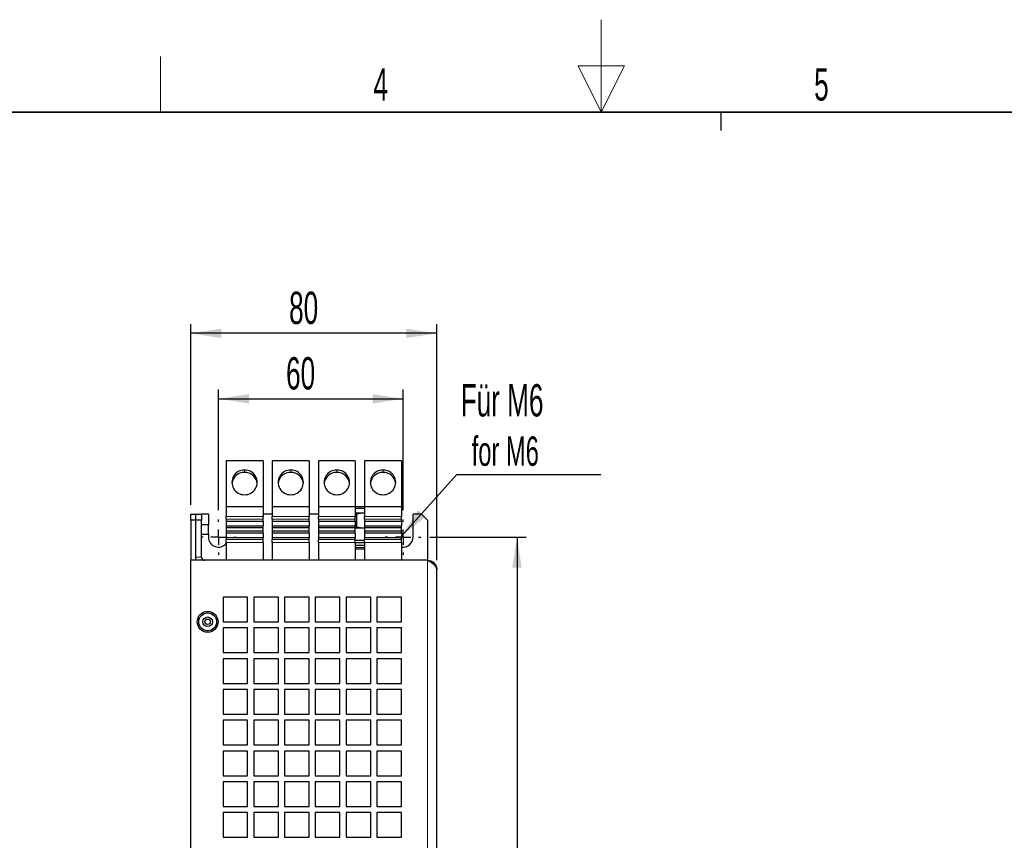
# Model space of a CAD drawing. Header units: millimetres. Extents: x 5 to 418, y 2 to 292.
# Tile 5 of 11: x 154 to 261, y 204 to 292. Entities that reach past the tile are written whole.
import ezdxf

# ---------------------------------------------------------------- set-up
doc = ezdxf.new("R2010")
doc.units = ezdxf.units.MM
doc.layers.add('SLD-0', color=7, linetype='Continuous')
doc.styles.add('SLDTEXTSTYLE0', font='TXT', dxfattribs={"width": 0.605})
doc.dimstyles.new('SLDDIMSTYLE0', dxfattribs={"dimtxt": 3.5, "dimasz": 3.302, "dimexe": 0, "dimexo": 0.0625, "dimgap": 0.875, "dimtad": 1, "dimlfac": 3, "dimrnd": 1e-09, "dimzin": 12, "dimdsep": 46, "dimtxsty": 'SLDTEXTSTYLE0', "dimsah": 1, "dimcen": 0.09, "dimadec": 0, "dimazin": 3, "dimtfac": 1, "dimtofl": 0, "dimtmove": 0, "dimatfit": 3, "dimfxl": 1, "dimfrac": 2, "dimtolj": 1, "dimtzin": 12, "dimarcsym": 0})
doc.dimstyles.new('SLDDIMSTYLE3', dxfattribs={"dimtxt": 0.18, "dimasz": 3.302, "dimexe": 0, "dimexo": 0.0625, "dimgap": 0, "dimtad": 0, "dimtih": 1, "dimtoh": 1, "dimdec": 0, "dimrnd": 1e-09, "dimzin": 0, "dimdsep": 46, "dimtxsty": 'Standard', "dimsah": 1, "dimcen": 0.09, "dimadec": 0, "dimazin": 0, "dimtfac": 3.302, "dimtdec": 0, "dimtofl": 0, "dimtmove": 0, "dimatfit": 3, "dimfxl": 1, "dimfrac": 2, "dimtolj": 1, "dimtzin": 0, "dimarcsym": 0})

# ---------------------------------------------------------------- blocks, each defined once
blk = doc.blocks.new('_D_5')
at = {"layer": 'SLD-0', "color": 7}
for p, q in [((175.52, 239.37), (175.52, 252.44)), ((195.52, 239.37), (195.52, 252.44)), ((175.52, 251.44), (195.52, 251.44))]:
    blk.add_line(p, q, dxfattribs=at)
for points in [[(175.52, 251.44), (178.82, 250.93), (178.82, 251.94)], [(195.52, 251.44), (192.22, 251.94), (192.22, 250.93)]]:
    blk.add_solid(points, dxfattribs=at)
at = {"layer": 'SLD-0', "color": 7, "insert": (182.85, 255.95), "char_height": 3.5, "attachment_point": 1, "style": 'SLDTEXTSTYLE0'}
blk.add_mtext('60', dxfattribs=at)
blk = doc.blocks.new('_D_6')
at = {"layer": 'SLD-0', "color": 7}
for p, q in [((172.52, 239.95), (172.52, 259.53)), ((199.19, 233.95), (199.19, 259.53)), ((199.19, 258.53), (172.52, 258.53))]:
    blk.add_line(p, q, dxfattribs=at)
for points in [[(172.52, 258.53), (175.82, 258.02), (175.82, 259.03)], [(199.19, 258.53), (195.88, 259.03), (195.88, 258.02)]]:
    blk.add_solid(points, dxfattribs=at)
at = {"layer": 'SLD-0', "color": 7, "insert": (183.18, 263.04), "char_height": 3.5, "attachment_point": 1, "style": 'SLDTEXTSTYLE0'}
blk.add_mtext('80', dxfattribs=at)
blk = doc.blocks.new('_D_7')
at = {"layer": 'SLD-0', "color": 7}
for p, q in [((198.44, 236.45), (208.87, 236.45)), ((207.87, 236.45), (207.87, 124.78)), ((198.44, 124.78), (208.87, 124.78))]:
    blk.add_line(p, q, dxfattribs=at)
for points in [[(207.87, 236.45), (207.36, 233.15), (208.38, 233.15)], [(207.87, 124.78), (208.38, 128.09), (207.36, 128.09)]]:
    blk.add_solid(points, dxfattribs=at)
at = {"layer": 'SLD-0', "color": 7, "insert": (203.36, 176.61), "char_height": 3.5, "attachment_point": 1, "rotation": 90, "style": 'SLDTEXTSTYLE0'}
blk.add_mtext('335', dxfattribs=at)
blk = doc.blocks.new('SW_NOTE_0_2')
at = {"layer": 'SLD-0', "color": 0}
blk.add_line((15.64, 0), (0, 0), dxfattribs=at)
at = {"layer": 'SLD-0', "color": 0, "attachment_point": 1, "style": 'SLDTEXTSTYLE0'}
for s, insert, char_height in [('Für M6', (0.47, 9.84), 3.5), ('for M6', (1.66, 4.17), 3.175)]:
    blk.add_mtext(s, dxfattribs=dict(at, insert=insert, char_height=char_height))
blk = doc.blocks.new('SW_CENTERMARKSYMBOL_4')
at = {"layer": 'SLD-0', "color": 0}
for p, q in [((0, 1.67), (0, 1.92)), ((-1.67, 0), (-1.92, 0)), ((0, 0), (-0.83, 0)), ((0, 0), (0, 0.83)), ((0, 0), (0, -0.83)), ((0, 0), (0.83, 0)), ((1.67, 0), (1.92, 0)), ((0, -1.67), (0, -1.92))]:
    blk.add_line(p, q, dxfattribs=at)
blk = doc.blocks.new('SW_CENTERMARKSYMBOL_5')
at = {"layer": 'SLD-0', "color": 0}
for p, q in [((0, 1.67), (0, 1.92)), ((-1.67, 0), (-1.92, 0)), ((0, 0), (-0.83, 0)), ((0, 0), (0, 0.83)), ((0, 0), (0, -0.83)), ((0, 0), (0.83, 0)), ((1.67, 0), (1.92, 0)), ((0, -1.67), (0, -1.92))]:
    blk.add_line(p, q, dxfattribs=at)

msp = doc.modelspace()

# ---------------------------------------------------------------- linework, layer by layer
at = {"color": 7, "linetype": 'Continuous', "lineweight": 25}
for p, q in [((176.3525, 244.7177), (176.3525, 239.781)), ((180.3525, 244.7177), (176.3525, 244.7177)), ((180.3525, 244.7177), (180.3525, 239.781)), ((181.3525, 244.7177), (181.3525, 239.781)), ((185.3525, 244.7177), (181.3525, 244.7177)), ((185.3525, 244.7177), (185.3525, 239.781)), ((186.3525, 244.7177), (186.3525, 239.781)), ((190.3525, 244.7177), (186.3525, 244.7177)), ((190.3525, 244.7177), (190.3525, 239.781)), ((191.3525, 244.7177), (191.3525, 239.781)), ((195.3525, 244.7177), (191.3525, 244.7177)), ((195.3525, 244.7177), (195.3525, 239.781)), ((176.3525, 239.781), (180.3525, 239.781)), ((176.3525, 239.781), (176.3525, 238.6885)), ((180.3525, 239.781), (180.3525, 238.6885)), ((181.3525, 239.781), (185.3525, 239.781)), ((181.3525, 239.781), (181.3525, 238.6885)), ((185.3525, 239.781), (185.3525, 238.6885)), ((186.3525, 239.781), (190.3525, 239.781)), ((186.3525, 239.781), (186.3525, 238.6885)), ((190.3525, 239.7843), (191.3147, 239.7843)), ((190.3525, 239.781), (190.3525, 238.6885)), ((190.3525, 239.5798), (191.3525, 239.5798)), ((190.3525, 239.0777), (191.3525, 239.0777)), ((191.3525, 239.7465), (191.3147, 239.7843)), ((191.3525, 239.781), (195.3525, 239.781)), ((191.3525, 239.781), (191.3525, 238.6885)), ((195.3525, 239.781), (195.3525, 238.6885)), ((172.5192, 238.951), (173.0192, 238.951)), ((172.5192, 238.2843), (172.5192, 238.951)), ((172.5192, 238.2843), (172.5192, 233.951)), ((173.0192, 238.2843), (172.5192, 238.2843)), ((173.0192, 238.951), (173.0192, 238.2843)), ((173.0192, 238.951), (173.6859, 238.951)), ((173.0192, 238.2843), (173.0192, 233.951)), ((173.6859, 238.2843), (173.0192, 238.2843)), ((173.6859, 238.951), (173.6859, 238.2843)), ((174.4359, 238.951), (173.6859, 238.951)), ((173.6859, 234.2843), (173.6859, 238.2843)), ((174.4359, 238.951), (174.4359, 237.776)), ((176.3525, 238.3833), (176.3525, 238.1975)), ((176.3525, 238.1927), (180.3525, 238.1927)), ((176.3525, 238.1927), (176.3525, 237.6843)), ((181.3525, 238.951), (180.3525, 238.951)), ((180.3525, 238.1975), (180.3525, 238.3833)), ((180.3525, 238.1927), (180.3525, 237.6843)), ((181.3525, 238.3833), (181.3525, 238.1975)), ((181.3525, 238.1927), (185.3525, 238.1927)), ((181.3525, 238.1927), (181.3525, 237.6843)), ((186.3525, 238.951), (185.3525, 238.951)), ((185.3525, 238.1975), (185.3525, 238.3833)), ((185.3525, 238.1927), (185.3525, 237.6843)), ((186.3525, 238.3833), (186.3525, 238.1975)), ((186.3525, 238.1927), (190.3525, 238.1927)), ((186.3525, 238.1927), (186.3525, 237.6843)), ((190.3525, 238.9607), (190.5192, 238.9288)), ((190.3525, 238.1975), (190.3525, 238.3833)), ((190.3525, 238.1927), (190.3525, 237.6843)), ((190.5192, 237.5599), (190.5192, 238.9288)), ((191.3525, 238.3833), (191.3525, 238.1975)), ((191.3525, 238.1927), (195.3525, 238.1927)), ((191.3525, 238.1927), (191.3525, 237.6843)), ((195.3525, 238.1975), (195.3525, 238.3833)), ((195.3525, 238.1927), (195.3525, 237.6843)), ((196.6025, 236.451), (196.6025, 238.951)), ((197.5192, 238.951), (196.6025, 238.951)), ((198.1859, 238.2843), (197.5192, 238.951)), ((198.1859, 238.2843), (198.1859, 233.951)), ((174.4488, 237.776), (173.6859, 237.776)), ((174.4488, 236.7927), (174.4488, 237.776)), ((176.3525, 237.6843), (180.3525, 237.6843)), ((176.3525, 237.4843), (180.3525, 237.4843)), ((176.3525, 237.4843), (176.3525, 237.0843)), ((180.3525, 237.0843), (176.3525, 237.0843)), ((180.3525, 236.8843), (176.3525, 236.8843)), ((176.3525, 236.8843), (176.3525, 236.376)), ((180.3525, 237.0843), (180.3525, 237.4843)), ((180.3525, 236.8843), (180.3525, 236.376)), ((181.3525, 237.6843), (185.3525, 237.6843)), ((181.3525, 237.4843), (185.3525, 237.4843)), ((181.3525, 237.4843), (181.3525, 237.0843)), ((185.3525, 237.0843), (181.3525, 237.0843)), ((185.3525, 236.8843), (181.3525, 236.8843)), ((181.3525, 236.8843), (181.3525, 236.376)), ((185.3525, 237.0843), (185.3525, 237.4843)), ((185.3525, 236.8843), (185.3525, 236.376)), ((186.3525, 237.6843), (190.3525, 237.6843)), ((186.3525, 237.4843), (190.3525, 237.4843)), ((186.3525, 237.4843), (186.3525, 237.0843)), ((190.3525, 237.0843), (186.3525, 237.0843)), ((190.3525, 236.8843), (186.3525, 236.8843)), ((186.3525, 236.8843), (186.3525, 236.376)), ((190.5192, 237.5599), (190.3525, 237.5301)), ((190.3525, 237.0843), (190.3525, 237.4843)), ((191.3525, 237.411), (190.3525, 237.411)), ((190.3525, 236.8843), (190.3525, 236.376)), ((190.5192, 237.5599), (191.3525, 237.411)), ((191.3525, 237.6843), (195.3525, 237.6843)), ((191.3525, 237.4843), (195.3525, 237.4843)), ((191.3525, 237.4843), (191.3525, 237.0843)), ((195.3525, 237.0843), (191.3525, 237.0843)), ((195.3525, 236.8843), (191.3525, 236.8843)), ((191.3525, 236.8843), (191.3525, 236.376)), ((195.3525, 237.0843), (195.3525, 237.4843)), ((195.3525, 236.8843), (195.3525, 236.376)), ((173.6859, 236.7927), (174.4488, 236.7927)), ((174.4359, 236.7927), (174.4359, 236.451)), ((180.3525, 236.376), (176.3525, 236.376)), ((176.3525, 236.3712), (176.3525, 236.1853)), ((176.3525, 235.8802), (176.3525, 233.951)), ((180.3525, 236.1853), (180.3525, 236.3712)), ((180.3525, 235.8802), (180.3525, 233.951)), ((185.3525, 236.376), (181.3525, 236.376)), ((181.3525, 236.3712), (181.3525, 236.1853)), ((181.3525, 235.8802), (181.3525, 233.951)), ((185.3525, 236.1853), (185.3525, 236.3712)), ((185.3525, 235.8802), (185.3525, 233.951)), ((190.3525, 236.376), (186.3525, 236.376)), ((186.3525, 236.3712), (186.3525, 236.1853)), ((186.3525, 235.8802), (186.3525, 233.951)), ((190.3525, 236.1853), (190.3525, 236.3712)), ((191.3525, 236.0777), (190.3525, 236.0777)), ((190.3525, 235.8802), (190.3525, 233.951)), ((191.3525, 235.8443), (190.3525, 235.8443)), ((195.3525, 236.376), (191.3525, 236.376)), ((191.3525, 236.3712), (191.3525, 236.1853)), ((191.3525, 235.8802), (191.3525, 233.951)), ((195.3525, 236.1853), (195.3525, 236.3712)), ((195.3525, 235.8802), (195.3525, 233.951)), ((190.3525, 235.5777), (191.3525, 235.5777)), ((191.3525, 235.311), (190.3525, 235.311)), ((172.5192, 127.2843), (172.5192, 233.951)), ((198.1859, 233.951), (172.5192, 233.951)), ((198.8525, 233.6177), (198.6767, 233.6177)), ((198.8525, 233.4822), (198.8525, 233.6177)), ((199.1859, 128.2843), (199.1859, 232.951)), ((178.6859, 229.951), (176.0192, 229.951)), ((176.0192, 229.951), (176.0192, 227.2843)), ((178.6859, 227.2843), (178.6859, 229.951)), ((182.0192, 229.951), (179.3525, 229.951)), ((179.3525, 229.951), (179.3525, 227.2843)), ((182.0192, 227.2843), (182.0192, 229.951)), ((185.3525, 229.951), (182.6859, 229.951)), ((182.6859, 229.951), (182.6859, 227.2843)), ((185.3525, 227.2843), (185.3525, 229.951)), ((188.6859, 229.951), (186.0192, 229.951)), ((186.0192, 229.951), (186.0192, 227.2843)), ((188.6859, 227.2843), (188.6859, 229.951)), ((192.0192, 229.951), (189.3525, 229.951)), ((189.3525, 229.951), (189.3525, 227.2843)), ((192.0192, 227.2843), (192.0192, 229.951)), ((195.3525, 229.951), (192.6859, 229.951)), ((192.6859, 229.951), (192.6859, 227.2843)), ((195.3525, 227.2843), (195.3525, 229.951)), ((176.0192, 227.2843), (178.6859, 227.2843)), ((179.3525, 227.2843), (182.0192, 227.2843)), ((182.6859, 227.2843), (185.3525, 227.2843)), ((186.0192, 227.2843), (188.6859, 227.2843)), ((189.3525, 227.2843), (192.0192, 227.2843)), ((192.6859, 227.2843), (195.3525, 227.2843)), ((178.6859, 226.6177), (176.0192, 226.6177)), ((176.0192, 226.6177), (176.0192, 223.951)), ((178.6859, 223.951), (178.6859, 226.6177)), ((182.0192, 226.6177), (179.3525, 226.6177)), ((179.3525, 226.6177), (179.3525, 223.951)), ((182.0192, 223.951), (182.0192, 226.6177)), ((185.3525, 226.6177), (182.6859, 226.6177)), ((182.6859, 226.6177), (182.6859, 223.951)), ((185.3525, 223.951), (185.3525, 226.6177)), ((188.6859, 226.6177), (186.0192, 226.6177)), ((186.0192, 226.6177), (186.0192, 223.951)), ((188.6859, 223.951), (188.6859, 226.6177)), ((192.0192, 226.6177), (189.3525, 226.6177)), ((189.3525, 226.6177), (189.3525, 223.951)), ((192.0192, 223.951), (192.0192, 226.6177)), ((195.3525, 226.6177), (192.6859, 226.6177)), ((192.6859, 226.6177), (192.6859, 223.951)), ((195.3525, 223.951), (195.3525, 226.6177)), ((176.0192, 223.951), (178.6859, 223.951)), ((178.6859, 223.2843), (176.0192, 223.2843)), ((176.0192, 223.2843), (176.0192, 220.6177)), ((178.6859, 220.6177), (178.6859, 223.2843)), ((179.3525, 223.951), (182.0192, 223.951)), ((182.0192, 223.2843), (179.3525, 223.2843)), ((179.3525, 223.2843), (179.3525, 220.6177)), ((182.0192, 220.6177), (182.0192, 223.2843)), ((182.6859, 223.951), (185.3525, 223.951)), ((185.3525, 223.2843), (182.6859, 223.2843)), ((182.6859, 223.2843), (182.6859, 220.6177)), ((185.3525, 220.6177), (185.3525, 223.2843)), ((186.0192, 223.951), (188.6859, 223.951)), ((188.6859, 223.2843), (186.0192, 223.2843)), ((186.0192, 223.2843), (186.0192, 220.6177)), ((188.6859, 220.6177), (188.6859, 223.2843)), ((189.3525, 223.951), (192.0192, 223.951)), ((192.0192, 223.2843), (189.3525, 223.2843)), ((189.3525, 223.2843), (189.3525, 220.6177)), ((192.0192, 220.6177), (192.0192, 223.2843)), ((192.6859, 223.951), (195.3525, 223.951)), ((195.3525, 223.2843), (192.6859, 223.2843)), ((192.6859, 223.2843), (192.6859, 220.6177)), ((195.3525, 220.6177), (195.3525, 223.2843)), ((176.0192, 220.6177), (178.6859, 220.6177)), ((178.6859, 219.951), (176.0192, 219.951)), ((176.0192, 219.951), (176.0192, 217.2843)), ((178.6859, 217.2843), (178.6859, 219.951)), ((179.3525, 220.6177), (182.0192, 220.6177)), ((182.0192, 219.951), (179.3525, 219.951)), ((179.3525, 219.951), (179.3525, 217.2843)), ((182.0192, 217.2843), (182.0192, 219.951)), ((182.6859, 220.6177), (185.3525, 220.6177)), ((185.3525, 219.951), (182.6859, 219.951)), ((182.6859, 219.951), (182.6859, 217.2843)), ((185.3525, 217.2843), (185.3525, 219.951)), ((186.0192, 220.6177), (188.6859, 220.6177)), ((188.6859, 219.951), (186.0192, 219.951)), ((186.0192, 219.951), (186.0192, 217.2843)), ((188.6859, 217.2843), (188.6859, 219.951)), ((189.3525, 220.6177), (192.0192, 220.6177)), ((192.0192, 219.951), (189.3525, 219.951)), ((189.3525, 219.951), (189.3525, 217.2843)), ((192.0192, 217.2843), (192.0192, 219.951)), ((192.6859, 220.6177), (195.3525, 220.6177)), ((195.3525, 219.951), (192.6859, 219.951)), ((192.6859, 219.951), (192.6859, 217.2843)), ((195.3525, 217.2843), (195.3525, 219.951)), ((176.0192, 217.2843), (178.6859, 217.2843)), ((178.6859, 216.6177), (176.0192, 216.6177)), ((176.0192, 216.6177), (176.0192, 213.951)), ((178.6859, 213.951), (178.6859, 216.6177)), ((179.3525, 217.2843), (182.0192, 217.2843)), ((182.0192, 216.6177), (179.3525, 216.6177)), ((179.3525, 216.6177), (179.3525, 213.951)), ((182.0192, 213.951), (182.0192, 216.6177)), ((182.6859, 217.2843), (185.3525, 217.2843)), ((185.3525, 216.6177), (182.6859, 216.6177)), ((182.6859, 216.6177), (182.6859, 213.951)), ((185.3525, 213.951), (185.3525, 216.6177)), ((186.0192, 217.2843), (188.6859, 217.2843)), ((188.6859, 216.6177), (186.0192, 216.6177)), ((186.0192, 216.6177), (186.0192, 213.951)), ((188.6859, 213.951), (188.6859, 216.6177)), ((189.3525, 217.2843), (192.0192, 217.2843)), ((192.0192, 216.6177), (189.3525, 216.6177)), ((189.3525, 216.6177), (189.3525, 213.951)), ((192.0192, 213.951), (192.0192, 216.6177)), ((192.6859, 217.2843), (195.3525, 217.2843)), ((195.3525, 216.6177), (192.6859, 216.6177)), ((192.6859, 216.6177), (192.6859, 213.951)), ((195.3525, 213.951), (195.3525, 216.6177)), ((176.0192, 213.951), (178.6859, 213.951)), ((179.3525, 213.951), (182.0192, 213.951)), ((182.6859, 213.951), (185.3525, 213.951)), ((186.0192, 213.951), (188.6859, 213.951)), ((189.3525, 213.951), (192.0192, 213.951)), ((192.6859, 213.951), (195.3525, 213.951)), ((178.6859, 213.2843), (176.0192, 213.2843)), ((176.0192, 213.2843), (176.0192, 210.6177)), ((178.6859, 210.6177), (178.6859, 213.2843)), ((182.0192, 213.2843), (179.3525, 213.2843)), ((179.3525, 213.2843), (179.3525, 210.6177)), ((182.0192, 210.6177), (182.0192, 213.2843)), ((185.3525, 213.2843), (182.6859, 213.2843)), ((182.6859, 213.2843), (182.6859, 210.6177)), ((185.3525, 210.6177), (185.3525, 213.2843)), ((188.6859, 213.2843), (186.0192, 213.2843)), ((186.0192, 213.2843), (186.0192, 210.6177)), ((188.6859, 210.6177), (188.6859, 213.2843)), ((192.0192, 213.2843), (189.3525, 213.2843)), ((189.3525, 213.2843), (189.3525, 210.6177)), ((192.0192, 210.6177), (192.0192, 213.2843)), ((195.3525, 213.2843), (192.6859, 213.2843)), ((192.6859, 213.2843), (192.6859, 210.6177)), ((195.3525, 210.6177), (195.3525, 213.2843)), ((176.0192, 210.6177), (178.6859, 210.6177)), ((179.3525, 210.6177), (182.0192, 210.6177)), ((182.6859, 210.6177), (185.3525, 210.6177)), ((186.0192, 210.6177), (188.6859, 210.6177)), ((189.3525, 210.6177), (192.0192, 210.6177)), ((192.6859, 210.6177), (195.3525, 210.6177)), ((178.6859, 209.951), (176.0192, 209.951)), ((176.0192, 209.951), (176.0192, 207.2843)), ((178.6859, 207.2843), (178.6859, 209.951)), ((182.0192, 209.951), (179.3525, 209.951)), ((179.3525, 209.951), (179.3525, 207.2843)), ((182.0192, 207.2843), (182.0192, 209.951)), ((185.3525, 209.951), (182.6859, 209.951)), ((182.6859, 209.951), (182.6859, 207.2843)), ((185.3525, 207.2843), (185.3525, 209.951)), ((188.6859, 209.951), (186.0192, 209.951)), ((186.0192, 209.951), (186.0192, 207.2843)), ((188.6859, 207.2843), (188.6859, 209.951)), ((192.0192, 209.951), (189.3525, 209.951)), ((189.3525, 209.951), (189.3525, 207.2843)), ((192.0192, 207.2843), (192.0192, 209.951)), ((195.3525, 209.951), (192.6859, 209.951)), ((192.6859, 209.951), (192.6859, 207.2843)), ((195.3525, 207.2843), (195.3525, 209.951)), ((176.0192, 207.2843), (178.6859, 207.2843)), ((179.3525, 207.2843), (182.0192, 207.2843)), ((182.6859, 207.2843), (185.3525, 207.2843)), ((186.0192, 207.2843), (188.6859, 207.2843)), ((189.3525, 207.2843), (192.0192, 207.2843)), ((192.6859, 207.2843), (195.3525, 207.2843)), ((178.6859, 206.6177), (176.0192, 206.6177)), ((176.0192, 206.6177), (176.0192, 203.951)), ((178.6859, 203.951), (178.6859, 206.6177)), ((182.0192, 206.6177), (179.3525, 206.6177)), ((179.3525, 206.6177), (179.3525, 203.951)), ((182.0192, 203.951), (182.0192, 206.6177)), ((185.3525, 206.6177), (182.6859, 206.6177)), ((182.6859, 206.6177), (182.6859, 203.951)), ((185.3525, 203.951), (185.3525, 206.6177)), ((188.6859, 206.6177), (186.0192, 206.6177)), ((186.0192, 206.6177), (186.0192, 203.951)), ((188.6859, 203.951), (188.6859, 206.6177)), ((192.0192, 206.6177), (189.3525, 206.6177)), ((189.3525, 206.6177), (189.3525, 203.951)), ((192.0192, 203.951), (192.0192, 206.6177)), ((195.3525, 206.6177), (192.6859, 206.6177)), ((192.6859, 206.6177), (192.6859, 203.951)), ((195.3525, 203.951), (195.3525, 206.6177)), ((176.0192, 203.951), (178.6859, 203.951)), ((179.3525, 203.951), (182.0192, 203.951)), ((182.6859, 203.951), (185.3525, 203.951)), ((186.0192, 203.951), (188.6859, 203.951)), ((189.3525, 203.951), (192.0192, 203.951)), ((192.6859, 203.951), (195.3525, 203.951))]:
    msp.add_line(p, q, dxfattribs=at)
at = {"color": 7, "linetype": 'Continuous', "lineweight": 18}
for p, q in [((178.3525, 243.4617), (178.3525, 243.7205)), ((183.3525, 243.4617), (183.3525, 243.7205)), ((188.3525, 243.4617), (188.3525, 243.7205)), ((193.3525, 243.4617), (193.3525, 243.7205)), ((176.3525, 238.6885), (180.3525, 238.6885)), ((176.3525, 238.3833), (180.3525, 238.3833)), ((176.3525, 238.1975), (180.3525, 238.1975)), ((181.3525, 238.6885), (185.3525, 238.6885)), ((181.3525, 238.3833), (185.3525, 238.3833)), ((181.3525, 238.1975), (185.3525, 238.1975)), ((186.3525, 238.6885), (190.3525, 238.6885)), ((186.3525, 238.3833), (190.3525, 238.3833)), ((186.3525, 238.1975), (190.3525, 238.1975)), ((191.3525, 238.6885), (195.3525, 238.6885)), ((191.3525, 238.3833), (195.3525, 238.3833)), ((191.3525, 238.1975), (195.3525, 238.1975)), ((180.3525, 236.3712), (176.3525, 236.3712)), ((180.3525, 236.1853), (176.3525, 236.1853)), ((180.3525, 235.8802), (176.3525, 235.8802)), ((185.3525, 236.3712), (181.3525, 236.3712)), ((185.3525, 236.1853), (181.3525, 236.1853)), ((185.3525, 235.8802), (181.3525, 235.8802)), ((190.3525, 236.3712), (186.3525, 236.3712)), ((190.3525, 236.1853), (186.3525, 236.1853)), ((190.3525, 235.8802), (186.3525, 235.8802)), ((195.3525, 236.3712), (191.3525, 236.3712)), ((195.3525, 236.1853), (191.3525, 236.1853)), ((195.3525, 235.8802), (191.3525, 235.8802)), ((190.5192, 235.1443), (190.3525, 235.1443)), ((191.3525, 235.1443), (190.5192, 235.1443)), ((173.6859, 234.2843), (173.0192, 234.2843)), ((198.1859, 127.2843), (198.1859, 233.951))]:
    msp.add_line(p, q, dxfattribs=at)
at = {"color": 7, "linetype": 'Continuous', "lineweight": 25, "flags": 128}
for points in [[(176.3525, 238.3833), (176.3525, 238.4059), (176.3525, 238.4343), (176.3525, 238.468), (176.3525, 238.5063), (176.3525, 238.5484), (176.3525, 238.5935), (176.3525, 238.6405), (176.3525, 238.6885)], [(176.3525, 238.1975), (176.3525, 238.1935), (176.3525, 238.1927)], [(180.3525, 238.3833), (180.3525, 238.4059), (180.3525, 238.4343), (180.3525, 238.468), (180.3525, 238.5063), (180.3525, 238.5484), (180.3525, 238.5935), (180.3525, 238.6405), (180.3525, 238.6885)], [(180.3525, 238.1927), (180.3525, 238.1935), (180.3525, 238.1975)], [(181.3525, 238.3833), (181.3525, 238.4059), (181.3525, 238.4343), (181.3525, 238.468), (181.3525, 238.5063), (181.3525, 238.5484), (181.3525, 238.5935), (181.3525, 238.6405), (181.3525, 238.6885)], [(181.3525, 238.1975), (181.3525, 238.1935), (181.3525, 238.1927)], [(185.3525, 238.3833), (185.3525, 238.4059), (185.3525, 238.4343), (185.3525, 238.468), (185.3525, 238.5063), (185.3525, 238.5484), (185.3525, 238.5935), (185.3525, 238.6405), (185.3525, 238.6885)], [(185.3525, 238.1927), (185.3525, 238.1935), (185.3525, 238.1975)], [(186.3525, 238.3833), (186.3525, 238.4059), (186.3525, 238.4343), (186.3525, 238.468), (186.3525, 238.5063), (186.3525, 238.5484), (186.3525, 238.5935), (186.3525, 238.6405), (186.3525, 238.6885)], [(186.3525, 238.1975), (186.3525, 238.1935), (186.3525, 238.1927)], [(190.3525, 238.3833), (190.3525, 238.4059), (190.3525, 238.4343), (190.3525, 238.468), (190.3525, 238.5063), (190.3525, 238.5484), (190.3525, 238.5935), (190.3525, 238.6405), (190.3525, 238.6885)], [(190.3525, 238.1927), (190.3525, 238.1935), (190.3525, 238.1975)], [(191.3525, 238.3833), (191.3525, 238.4059), (191.3525, 238.4343), (191.3525, 238.468), (191.3525, 238.5063), (191.3525, 238.5484), (191.3525, 238.5935), (191.3525, 238.6405), (191.3525, 238.6885)], [(191.3525, 238.1975), (191.3525, 238.1935), (191.3525, 238.1927)], [(195.3525, 238.3833), (195.3525, 238.4059), (195.3525, 238.4343), (195.3525, 238.468), (195.3525, 238.5063), (195.3525, 238.5484), (195.3525, 238.5935), (195.3525, 238.6405), (195.3525, 238.6885)], [(195.3525, 238.1927), (195.3525, 238.1935), (195.3525, 238.1975)], [(176.3525, 237.6843), (176.3525, 237.6767), (176.3525, 237.6551), (176.3525, 237.6226), (176.3525, 237.5843), (176.3525, 237.5461), (176.3525, 237.5136), (176.3525, 237.492), (176.3525, 237.4843)], [(176.3525, 237.0843), (176.3525, 237.0767), (176.3525, 237.0551), (176.3525, 237.0226), (176.3525, 236.9843), (176.3525, 236.9461), (176.3525, 236.9136), (176.3525, 236.892), (176.3525, 236.8843)], [(180.3525, 237.4843), (180.3525, 237.492), (180.3525, 237.5136), (180.3525, 237.5461), (180.3525, 237.5843), (180.3525, 237.6226), (180.3525, 237.6551), (180.3525, 237.6767), (180.3525, 237.6843)], [(180.3525, 236.8843), (180.3525, 236.892), (180.3525, 236.9136), (180.3525, 236.9461), (180.3525, 236.9843), (180.3525, 237.0226), (180.3525, 237.0551), (180.3525, 237.0767), (180.3525, 237.0843)], [(181.3525, 237.6843), (181.3525, 237.6767), (181.3525, 237.6551), (181.3525, 237.6226), (181.3525, 237.5843), (181.3525, 237.5461), (181.3525, 237.5136), (181.3525, 237.492), (181.3525, 237.4843)], [(181.3525, 237.0843), (181.3525, 237.0767), (181.3525, 237.0551), (181.3525, 237.0226), (181.3525, 236.9843), (181.3525, 236.9461), (181.3525, 236.9136), (181.3525, 236.892), (181.3525, 236.8843)], [(185.3525, 237.4843), (185.3525, 237.492), (185.3525, 237.5136), (185.3525, 237.5461), (185.3525, 237.5843), (185.3525, 237.6226), (185.3525, 237.6551), (185.3525, 237.6767), (185.3525, 237.6843)], [(185.3525, 236.8843), (185.3525, 236.892), (185.3525, 236.9136), (185.3525, 236.9461), (185.3525, 236.9843), (185.3525, 237.0226), (185.3525, 237.0551), (185.3525, 237.0767), (185.3525, 237.0843)], [(186.3525, 237.6843), (186.3525, 237.6767), (186.3525, 237.6551), (186.3525, 237.6226), (186.3525, 237.5843), (186.3525, 237.5461), (186.3525, 237.5136), (186.3525, 237.492), (186.3525, 237.4843)], [(186.3525, 237.0843), (186.3525, 237.0767), (186.3525, 237.0551), (186.3525, 237.0226), (186.3525, 236.9843), (186.3525, 236.9461), (186.3525, 236.9136), (186.3525, 236.892), (186.3525, 236.8843)], [(190.3525, 237.4843), (190.3525, 237.492), (190.3525, 237.5136), (190.3525, 237.5461), (190.3525, 237.5843), (190.3525, 237.6226), (190.3525, 237.6551), (190.3525, 237.6767), (190.3525, 237.6843)], [(190.3525, 236.8843), (190.3525, 236.892), (190.3525, 236.9136), (190.3525, 236.9461), (190.3525, 236.9843), (190.3525, 237.0226), (190.3525, 237.0551), (190.3525, 237.0767), (190.3525, 237.0843)], [(191.3525, 237.6843), (191.3525, 237.6767), (191.3525, 237.6551), (191.3525, 237.6226), (191.3525, 237.5843), (191.3525, 237.5461), (191.3525, 237.5136), (191.3525, 237.492), (191.3525, 237.4843)], [(191.3525, 237.0843), (191.3525, 237.0767), (191.3525, 237.0551), (191.3525, 237.0226), (191.3525, 236.9843), (191.3525, 236.9461), (191.3525, 236.9136), (191.3525, 236.892), (191.3525, 236.8843)], [(195.3525, 237.4843), (195.3525, 237.492), (195.3525, 237.5136), (195.3525, 237.5461), (195.3525, 237.5843), (195.3525, 237.6226), (195.3525, 237.6551), (195.3525, 237.6767), (195.3525, 237.6843)], [(195.3525, 236.8843), (195.3525, 236.892), (195.3525, 236.9136), (195.3525, 236.9461), (195.3525, 236.9843), (195.3525, 237.0226), (195.3525, 237.0551), (195.3525, 237.0767), (195.3525, 237.0843)], [(176.3525, 236.376), (176.3525, 236.3752), (176.3525, 236.3712)], [(176.3525, 235.8802), (176.3525, 235.9282), (176.3525, 235.9752), (176.3525, 236.0203), (176.3525, 236.0624), (176.3525, 236.1007), (176.3525, 236.1344), (176.3525, 236.1628), (176.3525, 236.1853)], [(180.3525, 236.3712), (180.3525, 236.3752), (180.3525, 236.376)], [(180.3525, 235.8802), (180.3525, 235.9282), (180.3525, 235.9752), (180.3525, 236.0203), (180.3525, 236.0624), (180.3525, 236.1007), (180.3525, 236.1344), (180.3525, 236.1628), (180.3525, 236.1853)], [(181.3525, 236.376), (181.3525, 236.3752), (181.3525, 236.3712)], [(181.3525, 235.8802), (181.3525, 235.9282), (181.3525, 235.9752), (181.3525, 236.0203), (181.3525, 236.0624), (181.3525, 236.1007), (181.3525, 236.1344), (181.3525, 236.1628), (181.3525, 236.1853)], [(185.3525, 236.3712), (185.3525, 236.3752), (185.3525, 236.376)], [(185.3525, 235.8802), (185.3525, 235.9282), (185.3525, 235.9752), (185.3525, 236.0203), (185.3525, 236.0624), (185.3525, 236.1007), (185.3525, 236.1344), (185.3525, 236.1628), (185.3525, 236.1853)], [(186.3525, 236.376), (186.3525, 236.3752), (186.3525, 236.3712)], [(186.3525, 235.8802), (186.3525, 235.9282), (186.3525, 235.9752), (186.3525, 236.0203), (186.3525, 236.0624), (186.3525, 236.1007), (186.3525, 236.1344), (186.3525, 236.1628), (186.3525, 236.1853)], [(190.3525, 236.3712), (190.3525, 236.3752), (190.3525, 236.376)], [(190.3525, 235.8802), (190.3525, 235.9282), (190.3525, 235.9752), (190.3525, 236.0203), (190.3525, 236.0624), (190.3525, 236.1007), (190.3525, 236.1344), (190.3525, 236.1628), (190.3525, 236.1853)], [(191.3525, 236.376), (191.3525, 236.3752), (191.3525, 236.3712)], [(191.3525, 235.8802), (191.3525, 235.9282), (191.3525, 235.9752), (191.3525, 236.0203), (191.3525, 236.0624), (191.3525, 236.1007), (191.3525, 236.1344), (191.3525, 236.1628), (191.3525, 236.1853)], [(195.3525, 236.3712), (195.3525, 236.3752), (195.3525, 236.376)], [(195.3525, 235.8802), (195.3525, 235.9282), (195.3525, 235.9752), (195.3525, 236.0203), (195.3525, 236.0624), (195.3525, 236.1007), (195.3525, 236.1344), (195.3525, 236.1628), (195.3525, 236.1853)], [(173.0192, 234.2843), (173.0384, 234.0893), (173.0764, 233.951)]]:
    msp.add_lwpolyline(points, dxfattribs=at)
at = {"color": 7, "linetype": 'Continuous', "lineweight": 25}
for radius in [1.1333, 0.9667, 0.525, 0.2917]:
    msp.add_circle((174.3525, 227.2843), radius, dxfattribs=at)
for centre, radius, start, end in [((178.3288, 242.0999), 1.362, 89.00315, 173.465793), ((178.3172, 242.3843), 1.3367, 88.486315, 271.513685), ((178.3878, 242.3843), 1.3367, 268.486315, 91.513685), ((178.3762, 242.0999), 1.362, 6.534207, 90.99685), ((183.3288, 242.0999), 1.362, 89.00315, 173.465793), ((183.3172, 242.3843), 1.3367, 88.486315, 271.513685), ((183.3878, 242.3843), 1.3367, 268.486315, 91.513685), ((183.3762, 242.0999), 1.362, 6.534207, 90.99685), ((188.3288, 242.0999), 1.362, 89.00315, 173.465793), ((188.3172, 242.3843), 1.3367, 88.486315, 271.513685), ((188.3878, 242.3843), 1.3367, 268.486315, 91.513685), ((188.3762, 242.0999), 1.362, 6.534207, 90.99685), ((193.3288, 242.0999), 1.362, 89.00315, 173.465793), ((193.3172, 242.3843), 1.3367, 88.486315, 271.513685), ((193.3878, 242.3843), 1.3367, 268.486315, 91.513685), ((193.3762, 242.0999), 1.362, 6.534207, 90.99685), ((175.5192, 236.451), 1.0833, 180, 320.28478), ((195.5192, 236.451), 1.0833, 261.150117, 0), ((174.0192, 234.2843), 0.3333, 180, 270)]:
    msp.add_arc(centre, radius, start, end, dxfattribs=at)
for points, knots in [([(191.3525, 239.0777), (191.3328, 239.0775), (191.0514, 239.0754), (190.7756, 238.9994), (190.5192, 238.9288)], [0, 0, 0, 0, 0.07020058, 1, 1, 1, 1]), ([(198.1859, 233.951), (198.2984, 233.9399), (198.5249, 233.9176), (198.8272, 233.7426), (199.0548, 233.4834), (199.1704, 233.2022), (199.1816, 233.0198), (199.1859, 232.951)], [0, 0, 0, 0, 0.21488155, 0.43265725, 0.65043352, 0.8682097, 1, 1, 1, 1])]:
    msp.add_open_spline(points, degree=3, knots=knots, dxfattribs=at)
msp.add_open_spline([(199.1859, 232.951), (199.1708, 233.0343), (199.1408, 233.201), (198.9095, 233.451), (198.579, 233.701), (198.3169, 233.8677), (198.1859, 233.951)], degree=3, dxfattribs=at)
at = {"layer": 'SLD-0', "lineweight": 18}
for p, q in [((217, 292.5), (217, 282.5)), ((169.25, 282.5), (169.25, 288.5)), ((219.5, 287.5), (214.5, 287.5)), ((214.5, 287.5), (217, 282.5)), ((217, 282.5), (219.5, 287.5))]:
    msp.add_line(p, q, dxfattribs=at)
at = {"layer": 'SLD-0', "lineweight": 35}
msp.add_line((408, 282.5), (26, 282.5), dxfattribs=at)
at = {"layer": 'SLD-0'}
msp.add_line((230, 280.5), (230, 282.5), dxfattribs=at)
msp.add_line((230, 280.5), (230, 282.5), dxfattribs=at)

# ---------------------------------------------------------------- block references
at = {"layer": 'SLD-0', "color": 7}
for name, p in [('SW_NOTE_0_2', (201.3007, 243.187)), ('SW_CENTERMARKSYMBOL_4', (175.5192, 236.451)), ('SW_CENTERMARKSYMBOL_5', (195.5192, 236.451))]:
    msp.add_blockref(name, p, dxfattribs=at)

# ---------------------------------------------------------------- texts
at = {"layer": 'SLD-0', "char_height": 3.5, "attachment_point": 2, "style": 'SLDTEXTSTYLE0'}
for s, insert in [('4', (193.1027, 287.243)), ('5', (240.8527, 287.243))]:
    msp.add_mtext(s, dxfattribs=dict(at, insert=insert))

# ---------------------------------------------------------------- dimensions: what is measured, and where the dimension line sits
at = {"layer": 'SLD-0', "color": 7}
for base, p1, p2, picture, middle in [((172.5192, 258.5254), (199.1859, 232.951), (172.5192, 238.951), '_D_6', (185.8525, 258.5254)), ((195.5192, 251.4363), (175.5192, 238.3677), (195.5192, 238.3677), '_D_5', (185.5192, 251.4363))]:
    dim = msp.add_linear_dim(base=base, p1=p1, p2=p2, dimstyle='SLDDIMSTYLE0', dxfattribs=at)
    dim.commit()
    dim.dimension.update_dxf_attribs({"geometry": picture, "text_midpoint": middle, "dimtype": 160})
dim = msp.add_linear_dim(base=(207.8722, 124.7843), p1=(197.4359, 236.451), p2=(197.4359, 124.7843), angle=90, dimstyle='SLDDIMSTYLE0', dxfattribs=at)
dim.commit()
dim.dimension.update_dxf_attribs({"geometry": '_D_7', "text_midpoint": (207.8722, 180.6177), "dimtype": 160})

# ---------------------------------------------------------------- leaders
msp.add_leader([(195.3525, 236.5547), (201.3007, 243.187)], dimstyle='SLDDIMSTYLE3', dxfattribs=at)

doc.saveas('drawing.dxf')
